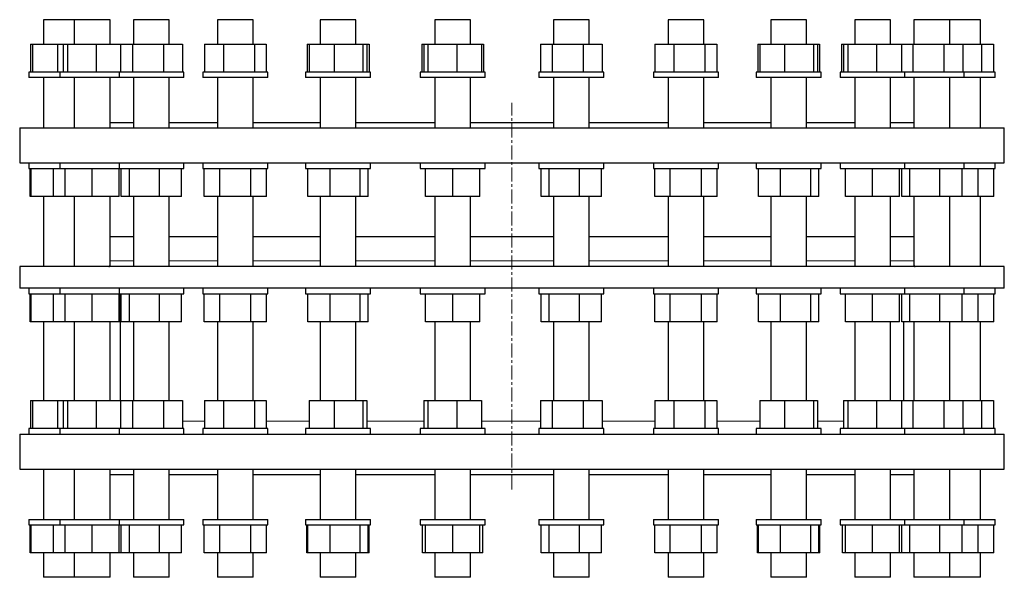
# Model space of a CAD drawing. Header units: millimetres. Extents: x 62 to 1792, y 151 to 1937.
# Tile 1 of 2: x 92 to 1002, y 151 to 666. Entities that reach past the tile are written whole.
import ezdxf

# ---------------------------------------------------------------- set-up
doc = ezdxf.new("R2010")
doc.units = ezdxf.units.MM
doc.linetypes.add('CENTERX2', pattern=[20.32, 12.7, -2.54, 2.54, -2.54])
doc.layers.add('FORMAT', color=7, linetype='Continuous')

msp = doc.modelspace()

# ---------------------------------------------------------------- linework, layer by layer
at = {"color": 7, "linetype": 'Continuous', "lineweight": 25}
for p, q in [((114.14, 665.94), (114.14, 643.44)), ((118.46, 665.94), (114.14, 665.94)), ((142.51, 665.94), (118.46, 665.94)), ((142.51, 665.94), (142.51, 643.44)), ((150.13, 665.94), (142.51, 665.94)), ((175.51, 665.94), (150.13, 665.94)), ((175.51, 643.44), (175.51, 665.94)), ((197.34, 665.94), (197.34, 643.44)), ((208.85, 665.94), (197.34, 665.94)), ((230.34, 665.94), (208.85, 665.94)), ((230.34, 643.44), (230.34, 665.94)), ((274.86, 665.94), (274.86, 643.44)), ((290.62, 665.94), (274.86, 665.94)), ((307.86, 665.94), (290.62, 665.94)), ((307.86, 643.44), (307.86, 665.94)), ((369.82, 665.94), (369.82, 643.44)), ((389.87, 665.94), (369.82, 665.94)), ((402.82, 665.94), (389.87, 665.94)), ((402.82, 643.44), (402.82, 665.94)), ((475.72, 665.94), (475.72, 643.44)), ((499.82, 665.94), (475.72, 665.94)), ((508.72, 665.94), (499.82, 665.94)), ((508.72, 643.44), (508.72, 665.94)), ((585.36, 665.94), (585.36, 643.44)), ((613, 665.94), (585.36, 665.94)), ((618.36, 665.94), (613, 665.94)), ((618.36, 643.44), (618.36, 665.94)), ((691.27, 665.94), (691.27, 643.44)), ((721.68, 665.94), (691.27, 665.94)), ((724.27, 665.94), (721.68, 665.94)), ((724.27, 643.44), (724.27, 665.94)), ((786.22, 665.94), (786.22, 643.44)), ((818.45, 665.94), (786.22, 665.94)), ((819.22, 665.94), (818.45, 665.94)), ((819.22, 643.44), (819.22, 665.94)), ((863.75, 665.94), (863.75, 643.44)), ((896.75, 665.94), (863.75, 665.94)), ((896.75, 643.44), (896.75, 665.94)), ((918.57, 665.94), (918.57, 643.44)), ((951.57, 665.94), (918.57, 665.94)), ((951.57, 643.44), (951.57, 665.94)), ((979.95, 665.94), (951.57, 665.94)), ((979.95, 643.44), (979.95, 665.94)), ((102.02, 643.44), (102.02, 617.44)), ((102.02, 643.44), (103.98, 643.44)), ((103.98, 643.44), (103.98, 617.44)), ((103.98, 643.44), (126.89, 643.44)), ((126.89, 643.44), (126.89, 617.44)), ((126.89, 643.44), (132.33, 643.44)), ((132.33, 643.44), (132.33, 617.44)), ((132.33, 643.44), (136.13, 643.44)), ((136.13, 643.44), (136.13, 617.44)), ((136.13, 643.44), (162.81, 643.44)), ((162.81, 643.44), (162.81, 617.44)), ((162.81, 643.44), (185.21, 643.44)), ((185.21, 643.44), (185.21, 617.44)), ((185.21, 643.44), (196.28, 643.44)), ((196.28, 643.44), (196.28, 617.44)), ((196.28, 643.44), (224.91, 643.44)), ((224.91, 643.44), (224.91, 617.44)), ((224.91, 643.44), (242.46, 643.44)), ((242.46, 643.44), (242.46, 617.44)), ((262.75, 643.44), (262.75, 617.44)), ((262.75, 643.44), (280.34, 643.44)), ((280.34, 643.44), (280.34, 617.44)), ((280.34, 643.44), (308.96, 643.44)), ((308.96, 643.44), (308.96, 617.44)), ((308.96, 643.44), (319.98, 643.44)), ((319.98, 643.44), (319.98, 617.44)), ((357.7, 643.44), (357.7, 617.44)), ((357.7, 643.44), (359.66, 643.44)), ((359.66, 643.44), (359.66, 617.44)), ((359.66, 643.44), (382.57, 643.44)), ((382.57, 643.44), (382.57, 617.44)), ((382.57, 643.44), (409.23, 643.44)), ((409.23, 643.44), (409.23, 617.44)), ((409.23, 643.44), (412.98, 643.44)), ((412.98, 643.44), (412.98, 617.44)), ((412.98, 643.44), (414.93, 643.44)), ((414.93, 643.44), (414.93, 617.44)), ((463.6, 643.44), (463.6, 617.44)), ((463.6, 643.44), (465.54, 643.44)), ((465.54, 643.44), (465.54, 617.44)), ((465.54, 643.44), (469.34, 643.44)), ((469.34, 643.44), (469.34, 617.44)), ((469.34, 643.44), (496.02, 643.44)), ((496.02, 643.44), (496.02, 617.44)), ((496.02, 643.44), (518.9, 643.44)), ((518.9, 643.44), (518.9, 617.44)), ((518.9, 643.44), (520.85, 643.44)), ((520.85, 643.44), (520.85, 617.44)), ((573.24, 643.44), (573.24, 617.44)), ((573.24, 643.44), (584.31, 643.44)), ((584.31, 643.44), (584.31, 617.44)), ((584.31, 643.44), (612.94, 643.44)), ((612.94, 643.44), (612.94, 617.44)), ((612.94, 643.44), (630.49, 643.44)), ((630.49, 643.44), (630.49, 617.44)), ((679.15, 643.44), (679.15, 617.44)), ((679.15, 643.44), (696.75, 643.44)), ((696.75, 643.44), (696.75, 617.44)), ((696.75, 643.44), (725.36, 643.44)), ((725.36, 643.44), (725.36, 617.44)), ((725.36, 643.44), (736.39, 643.44)), ((736.39, 643.44), (736.39, 617.44)), ((774.11, 643.44), (774.11, 617.44)), ((774.11, 643.44), (776.06, 643.44)), ((776.06, 643.44), (776.06, 617.44)), ((776.06, 643.44), (798.98, 643.44)), ((798.98, 643.44), (798.98, 617.44)), ((798.98, 643.44), (825.64, 643.44)), ((825.64, 643.44), (825.64, 617.44)), ((825.64, 643.44), (829.38, 643.44)), ((829.38, 643.44), (829.38, 617.44)), ((829.38, 643.44), (831.34, 643.44)), ((831.34, 643.44), (831.34, 617.44)), ((851.63, 643.44), (851.63, 617.44)), ((851.63, 643.44), (853.57, 643.44)), ((853.57, 643.44), (853.57, 617.44)), ((853.57, 643.44), (857.37, 643.44)), ((857.37, 643.44), (857.37, 617.44)), ((857.37, 643.44), (884.05, 643.44)), ((884.05, 643.44), (884.05, 617.44)), ((884.05, 643.44), (906.93, 643.44)), ((906.93, 643.44), (906.93, 617.44)), ((906.93, 643.44), (917.52, 643.44)), ((917.52, 643.44), (917.52, 617.44)), ((917.52, 643.44), (946.14, 643.44)), ((946.14, 643.44), (946.14, 617.44)), ((946.14, 643.44), (963.7, 643.44)), ((963.7, 643.44), (963.7, 617.44)), ((963.7, 643.44), (981.04, 643.44)), ((981.04, 643.44), (981.04, 617.44)), ((981.04, 643.44), (992.07, 643.44)), ((992.07, 643.44), (992.07, 617.44)), ((100.64, 617.44), (100.64, 612.44)), ((102.93, 617.44), (100.64, 617.44)), ((102.93, 612.44), (100.64, 612.44)), ((129.01, 617.44), (102.93, 617.44)), ((129.01, 612.44), (102.93, 612.44)), ((114.14, 612.44), (114.14, 565.94)), ((129.01, 617.44), (129.01, 612.44)), ((135.23, 617.44), (129.01, 617.44)), ((135.23, 612.44), (129.01, 612.44)), ((183.84, 617.44), (135.23, 617.44)), ((183.84, 612.44), (135.23, 612.44)), ((142.51, 612.44), (142.51, 565.94)), ((175.51, 565.94), (175.51, 612.44)), ((183.84, 617.44), (183.84, 612.44)), ((195.59, 617.44), (183.84, 617.44)), ((195.59, 612.44), (183.84, 612.44)), ((243.84, 617.44), (195.59, 617.44)), ((243.84, 612.44), (195.59, 612.44)), ((197.34, 612.44), (197.34, 565.94)), ((230.34, 565.94), (230.34, 612.44)), ((243.84, 612.44), (243.84, 617.44)), ((261.36, 617.44), (261.36, 612.44)), ((279.91, 617.44), (261.36, 617.44)), ((279.91, 612.44), (261.36, 612.44)), ((274.86, 612.44), (274.86, 565.94)), ((321.36, 617.44), (279.91, 617.44)), ((321.36, 612.44), (279.91, 612.44)), ((307.86, 565.94), (307.86, 612.44)), ((321.36, 612.44), (321.36, 617.44)), ((356.32, 617.44), (356.32, 612.44)), ((382.43, 617.44), (356.32, 617.44)), ((382.43, 612.44), (356.32, 612.44)), ((369.82, 612.44), (369.82, 565.94)), ((416.32, 617.44), (382.43, 617.44)), ((416.32, 612.44), (382.43, 612.44)), ((402.82, 565.94), (402.82, 612.44)), ((416.32, 612.44), (416.32, 617.44)), ((462.22, 617.44), (462.22, 612.44)), ((496.17, 617.44), (462.22, 617.44)), ((496.17, 612.44), (462.22, 612.44)), ((475.72, 612.44), (475.72, 565.94)), ((522.22, 617.44), (496.17, 617.44)), ((522.22, 612.44), (496.17, 612.44)), ((508.72, 565.94), (508.72, 612.44)), ((522.22, 612.44), (522.22, 617.44)), ((571.86, 617.44), (571.86, 612.44)), ((613.37, 617.44), (571.86, 617.44)), ((613.37, 612.44), (571.86, 612.44)), ((585.36, 612.44), (585.36, 565.94)), ((631.86, 617.44), (613.37, 617.44)), ((631.86, 612.44), (613.37, 612.44)), ((618.36, 565.94), (618.36, 612.44)), ((631.86, 612.44), (631.86, 617.44)), ((677.77, 617.44), (677.77, 612.44)), ((726.06, 617.44), (677.77, 617.44)), ((726.06, 612.44), (677.77, 612.44)), ((691.27, 612.44), (691.27, 565.94)), ((724.27, 565.94), (724.27, 612.44)), ((737.77, 617.44), (726.06, 617.44)), ((737.77, 612.44), (726.06, 612.44)), ((737.77, 612.44), (737.77, 617.44)), ((772.72, 617.44), (772.72, 612.44)), ((826.54, 617.44), (772.72, 617.44)), ((826.54, 612.44), (772.72, 612.44)), ((786.22, 612.44), (786.22, 565.94)), ((819.22, 565.94), (819.22, 612.44)), ((832.72, 617.44), (826.54, 617.44)), ((832.72, 612.44), (826.54, 612.44)), ((832.72, 612.44), (832.72, 617.44)), ((850.25, 617.44), (850.25, 612.44)), ((907.98, 617.44), (850.25, 617.44)), ((907.98, 612.44), (850.25, 612.44)), ((863.75, 612.44), (863.75, 565.94)), ((896.75, 565.94), (896.75, 612.44)), ((910.25, 617.44), (907.98, 617.44)), ((910.25, 612.44), (907.98, 612.44)), ((910.25, 612.44), (910.25, 617.44)), ((964.82, 617.44), (910.25, 617.44)), ((964.82, 612.44), (910.25, 612.44)), ((918.57, 612.44), (918.57, 565.94)), ((951.57, 565.94), (951.57, 612.44)), ((965.07, 617.44), (964.82, 617.44)), ((965.07, 612.44), (964.82, 612.44)), ((965.07, 612.44), (965.07, 617.44)), ((993.45, 617.44), (965.07, 617.44)), ((993.45, 612.44), (965.07, 612.44)), ((979.95, 565.94), (979.95, 612.44)), ((993.45, 612.44), (993.45, 617.44)), ((92.04, 565.94), (92.04, 533.64)), ((92.04, 565.94), (1002.04, 565.94)), ((175.51, 570.94), (197.34, 570.94)), ((230.34, 570.94), (274.86, 570.94)), ((307.86, 570.94), (369.82, 570.94)), ((402.82, 570.94), (475.72, 570.94)), ((508.72, 570.94), (585.36, 570.94)), ((618.36, 570.94), (691.27, 570.94)), ((724.27, 570.94), (786.22, 570.94)), ((819.22, 570.94), (863.75, 570.94)), ((896.75, 570.94), (918.57, 570.94)), ((1002.04, 533.64), (1002.04, 565.94)), ((92.04, 533.64), (1002.04, 533.64)), ((100.64, 533.64), (100.64, 528.64)), ((100.64, 528.64), (129.01, 528.64)), ((101.77, 502.64), (101.77, 528.64)), ((102.75, 502.64), (102.75, 528.64)), ((123.17, 502.64), (123.17, 528.64)), ((129.01, 533.64), (129.01, 528.64)), ((129.01, 528.64), (183.84, 528.64)), ((134.01, 502.64), (134.01, 528.64)), ((159.01, 502.64), (159.01, 528.64)), ((183.84, 533.64), (183.84, 528.64)), ((183.84, 528.64), (242.81, 528.64)), ((184.01, 502.64), (184.01, 528.64)), ((185.95, 502.64), (185.95, 528.64)), ((193.42, 502.64), (193.42, 528.64)), ((221.31, 502.64), (221.31, 528.64)), ((241.72, 502.64), (241.72, 528.64)), ((242.81, 528.64), (243.84, 528.64)), ((243.84, 528.64), (243.84, 533.64)), ((261.36, 533.64), (261.36, 528.64)), ((261.36, 528.64), (321.36, 528.64)), ((262.5, 502.64), (262.5, 528.64)), ((276.93, 502.64), (276.93, 528.64)), ((305.8, 502.64), (305.8, 528.64)), ((320.23, 502.64), (320.23, 528.64)), ((321.36, 528.64), (321.36, 533.64)), ((356.32, 533.64), (356.32, 528.64)), ((356.32, 528.64), (416.32, 528.64)), ((358.43, 502.64), (358.43, 528.64)), ((378.85, 502.64), (378.85, 528.64)), ((406.73, 502.64), (406.73, 528.64)), ((414.2, 502.64), (414.2, 528.64)), ((416.32, 528.64), (416.32, 533.64)), ((462.22, 533.64), (462.22, 528.64)), ((462.22, 528.64), (522.22, 528.64)), ((467.22, 502.64), (467.22, 528.64)), ((492.22, 502.64), (492.22, 528.64)), ((517.22, 502.64), (517.22, 528.64)), ((522.22, 528.64), (522.22, 533.64)), ((571.86, 533.64), (571.86, 528.64)), ((571.86, 528.64), (631.86, 528.64)), ((573.98, 502.64), (573.98, 528.64)), ((581.45, 502.64), (581.45, 528.64)), ((609.34, 502.64), (609.34, 528.64)), ((629.75, 502.64), (629.75, 528.64)), ((631.86, 528.64), (631.86, 533.64)), ((677.77, 533.64), (677.77, 528.64)), ((677.77, 528.64), (737.77, 528.64)), ((678.9, 502.64), (678.9, 528.64)), ((693.34, 502.64), (693.34, 528.64)), ((722.2, 502.64), (722.2, 528.64)), ((736.64, 502.64), (736.64, 528.64)), ((737.77, 528.64), (737.77, 533.64)), ((772.72, 533.64), (772.72, 528.64)), ((772.72, 528.64), (832.72, 528.64)), ((774.84, 502.64), (774.84, 528.64)), ((795.25, 502.64), (795.25, 528.64)), ((823.14, 502.64), (823.14, 528.64)), ((830.61, 502.64), (830.61, 528.64)), ((832.72, 528.64), (832.72, 533.64)), ((850.25, 533.64), (850.25, 528.64)), ((850.25, 528.64), (910.25, 528.64)), ((855.25, 502.64), (855.25, 528.64)), ((880.25, 502.64), (880.25, 528.64)), ((905.25, 502.64), (905.25, 528.64)), ((907.19, 502.64), (907.19, 528.64)), ((910.25, 528.64), (910.25, 533.64)), ((910.25, 528.64), (965.07, 528.64)), ((914.66, 502.64), (914.66, 528.64)), ((942.54, 502.64), (942.54, 528.64)), ((962.96, 502.64), (962.96, 528.64)), ((965.07, 528.64), (965.07, 533.64)), ((965.07, 528.64), (993.45, 528.64)), ((977.88, 502.64), (977.88, 528.64)), ((992.32, 502.64), (992.32, 528.64)), ((993.45, 528.64), (993.45, 533.64)), ((102.75, 502.64), (101.77, 502.64)), ((123.17, 502.64), (102.75, 502.64)), ((114.14, 502.64), (114.14, 437.87)), ((134.01, 502.64), (123.17, 502.64)), ((159.01, 502.64), (134.01, 502.64)), ((142.51, 502.64), (142.51, 437.87)), ((184.01, 502.64), (159.01, 502.64)), ((175.51, 439), (175.51, 502.64)), ((193.42, 502.64), (185.95, 502.64)), ((221.31, 502.64), (193.42, 502.64)), ((197.34, 502.64), (197.34, 437.87)), ((241.72, 502.64), (221.31, 502.64)), ((230.34, 438.01), (230.34, 502.64)), ((276.93, 502.64), (262.5, 502.64)), ((274.86, 502.64), (274.86, 437.87)), ((305.8, 502.64), (276.93, 502.64)), ((320.23, 502.64), (305.8, 502.64)), ((307.86, 437.87), (307.86, 502.64)), ((378.85, 502.64), (358.43, 502.64)), ((369.82, 502.64), (369.82, 437.87)), ((406.73, 502.64), (378.85, 502.64)), ((402.82, 437.87), (402.82, 502.64)), ((414.2, 502.64), (406.73, 502.64)), ((492.22, 502.64), (467.22, 502.64)), ((475.72, 502.64), (475.72, 437.87)), ((517.22, 502.64), (492.22, 502.64)), ((508.72, 437.87), (508.72, 502.64)), ((581.45, 502.64), (573.98, 502.64)), ((609.34, 502.64), (581.45, 502.64)), ((585.36, 502.64), (585.36, 437.87)), ((629.75, 502.64), (609.34, 502.64)), ((618.36, 437.87), (618.36, 502.64)), ((693.34, 502.64), (678.9, 502.64)), ((691.27, 502.64), (691.27, 437.87)), ((722.2, 502.64), (693.34, 502.64)), ((736.64, 502.64), (722.2, 502.64)), ((724.27, 437.87), (724.27, 502.64)), ((795.25, 502.64), (774.84, 502.64)), ((786.22, 502.64), (786.22, 437.87)), ((823.14, 502.64), (795.25, 502.64)), ((819.22, 437.87), (819.22, 502.64)), ((830.61, 502.64), (823.14, 502.64)), ((880.25, 502.64), (855.25, 502.64)), ((863.75, 502.64), (863.75, 438.01)), ((905.25, 502.64), (880.25, 502.64)), ((896.75, 437.87), (896.75, 502.64)), ((914.66, 502.64), (907.19, 502.64)), ((942.54, 502.64), (914.66, 502.64)), ((918.57, 502.64), (918.57, 439)), ((962.96, 502.64), (942.54, 502.64)), ((951.57, 437.87), (951.57, 502.64)), ((977.88, 502.64), (962.96, 502.64)), ((992.32, 502.64), (977.88, 502.64)), ((979.95, 437.87), (979.95, 502.64)), ((197.34, 465.37), (175.51, 465.37)), ((274.86, 465.37), (230.34, 465.37)), ((369.82, 465.37), (307.86, 465.37)), ((475.72, 465.37), (402.82, 465.37)), ((547.04, 465.37), (508.72, 465.37)), ((585.36, 465.37), (547.04, 465.37)), ((691.27, 465.37), (618.36, 465.37)), ((786.22, 465.37), (724.27, 465.37)), ((863.75, 465.37), (819.22, 465.37)), ((918.57, 465.37), (896.75, 465.37)), ((92.04, 437.87), (92.04, 417.87)), ((547.04, 437.87), (92.04, 437.87)), ((1002.04, 437.87), (547.04, 437.87)), ((1002.04, 417.87), (1002.04, 437.87)), ((547.04, 417.87), (92.04, 417.87)), ((100.64, 417.87), (100.64, 412.87)), ((100.64, 412.87), (129.01, 412.87)), ((101.77, 386.87), (101.77, 412.87)), ((102.75, 386.87), (102.75, 412.87)), ((123.17, 386.87), (123.17, 412.87)), ((129.01, 417.87), (129.01, 412.87)), ((129.01, 412.87), (183.84, 412.87)), ((134.01, 386.87), (134.01, 412.87)), ((159.01, 386.87), (159.01, 412.87)), ((183.84, 417.87), (183.84, 412.87)), ((183.84, 412.87), (242.81, 412.87)), ((184.01, 386.87), (184.01, 412.87)), ((185.04, 412.87), (185.04, 314.24)), ((185.95, 386.87), (185.95, 412.87)), ((193.42, 386.87), (193.42, 412.87)), ((221.31, 386.87), (221.31, 412.87)), ((241.72, 386.87), (241.72, 412.87)), ((242.81, 412.87), (243.84, 412.87)), ((243.84, 412.87), (243.84, 417.87)), ((261.36, 417.87), (261.36, 412.87)), ((261.36, 412.87), (321.36, 412.87)), ((262.5, 386.87), (262.5, 412.87)), ((276.93, 386.87), (276.93, 412.87)), ((305.8, 386.87), (305.8, 412.87)), ((320.23, 386.87), (320.23, 412.87)), ((321.36, 412.87), (321.36, 417.87)), ((356.32, 417.87), (356.32, 412.87)), ((356.32, 412.87), (416.32, 412.87)), ((358.43, 386.87), (358.43, 412.87)), ((378.85, 386.87), (378.85, 412.87)), ((406.73, 386.87), (406.73, 412.87)), ((414.2, 386.87), (414.2, 412.87)), ((416.32, 412.87), (416.32, 417.87)), ((462.22, 417.87), (462.22, 412.87)), ((462.22, 412.87), (522.22, 412.87)), ((467.22, 386.87), (467.22, 412.87)), ((492.22, 386.87), (492.22, 412.87)), ((517.22, 386.87), (517.22, 412.87)), ((522.22, 412.87), (522.22, 417.87)), ((1002.04, 417.87), (547.04, 417.87)), ((571.86, 417.87), (571.86, 412.87)), ((571.86, 412.87), (631.86, 412.87)), ((573.98, 386.87), (573.98, 412.87)), ((581.45, 386.87), (581.45, 412.87)), ((609.34, 386.87), (609.34, 412.87)), ((629.75, 386.87), (629.75, 412.87)), ((631.86, 412.87), (631.86, 417.87)), ((677.77, 417.87), (677.77, 412.87)), ((677.77, 412.87), (737.77, 412.87)), ((678.9, 386.87), (678.9, 412.87)), ((693.34, 386.87), (693.34, 412.87)), ((722.2, 386.87), (722.2, 412.87)), ((736.64, 386.87), (736.64, 412.87)), ((737.77, 412.87), (737.77, 417.87)), ((772.72, 417.87), (772.72, 412.87)), ((772.72, 412.87), (832.72, 412.87)), ((774.84, 386.87), (774.84, 412.87)), ((795.25, 386.87), (795.25, 412.87)), ((823.14, 386.87), (823.14, 412.87)), ((830.61, 386.87), (830.61, 412.87)), ((832.72, 412.87), (832.72, 417.87)), ((850.25, 417.87), (850.25, 412.87)), ((850.25, 412.87), (910.25, 412.87)), ((855.25, 386.87), (855.25, 412.87)), ((880.25, 386.87), (880.25, 412.87)), ((905.25, 386.87), (905.25, 412.87)), ((907.19, 386.87), (907.19, 412.87)), ((910.25, 412.87), (910.25, 417.87)), ((910.25, 412.87), (965.07, 412.87)), ((914.66, 386.87), (914.66, 412.87)), ((942.54, 386.87), (942.54, 412.87)), ((962.96, 386.87), (962.96, 412.87)), ((965.07, 412.87), (965.07, 417.87)), ((965.07, 412.87), (993.45, 412.87)), ((977.88, 386.87), (977.88, 412.87)), ((992.32, 386.87), (992.32, 412.87)), ((993.45, 412.87), (993.45, 417.87)), ((102.75, 386.87), (101.77, 386.87)), ((123.17, 386.87), (102.75, 386.87)), ((114.14, 386.87), (114.14, 314.24)), ((134.01, 386.87), (123.17, 386.87)), ((159.01, 386.87), (134.01, 386.87)), ((142.51, 386.87), (142.51, 314.24)), ((184.01, 386.87), (159.01, 386.87)), ((175.51, 314.24), (175.51, 386.87)), ((185.04, 386.87), (184.01, 386.87)), ((193.42, 386.87), (185.95, 386.87)), ((221.31, 386.87), (193.42, 386.87)), ((197.34, 386.87), (197.34, 314.24)), ((241.72, 386.87), (221.31, 386.87)), ((230.34, 314.24), (230.34, 386.87)), ((276.93, 386.87), (262.5, 386.87)), ((274.86, 386.87), (274.86, 314.24)), ((305.8, 386.87), (276.93, 386.87)), ((320.23, 386.87), (305.8, 386.87)), ((307.86, 314.24), (307.86, 386.87)), ((378.85, 386.87), (358.43, 386.87)), ((369.82, 386.87), (369.82, 314.24)), ((406.73, 386.87), (378.85, 386.87)), ((402.82, 314.24), (402.82, 386.87)), ((414.2, 386.87), (406.73, 386.87)), ((492.22, 386.87), (467.22, 386.87)), ((475.72, 386.87), (475.72, 314.24)), ((517.22, 386.87), (492.22, 386.87)), ((508.72, 314.24), (508.72, 386.87)), ((581.45, 386.87), (573.98, 386.87)), ((609.34, 386.87), (581.45, 386.87)), ((585.36, 386.87), (585.36, 314.24)), ((629.75, 386.87), (609.34, 386.87)), ((618.36, 314.24), (618.36, 386.87)), ((693.34, 386.87), (678.9, 386.87)), ((691.27, 386.87), (691.27, 314.24)), ((722.2, 386.87), (693.34, 386.87)), ((736.64, 386.87), (722.2, 386.87)), ((724.27, 314.24), (724.27, 386.87)), ((795.25, 386.87), (774.84, 386.87)), ((786.22, 386.87), (786.22, 314.24)), ((823.14, 386.87), (795.25, 386.87)), ((819.22, 314.24), (819.22, 386.87)), ((830.61, 386.87), (823.14, 386.87)), ((880.25, 386.87), (855.25, 386.87)), ((863.75, 386.87), (863.75, 314.24)), ((905.25, 386.87), (880.25, 386.87)), ((896.75, 314.24), (896.75, 386.87)), ((914.66, 386.87), (907.19, 386.87)), ((909.04, 314.24), (909.04, 386.87)), ((942.54, 386.87), (914.66, 386.87)), ((918.57, 386.87), (918.57, 314.24)), ((962.96, 386.87), (942.54, 386.87)), ((951.57, 314.24), (951.57, 386.87)), ((977.88, 386.87), (962.96, 386.87)), ((992.32, 386.87), (977.88, 386.87)), ((979.95, 314.24), (979.95, 386.87)), ((102.02, 314.24), (102.02, 288.24)), ((102.02, 314.24), (103.98, 314.24)), ((103.98, 314.24), (103.98, 288.24)), ((103.98, 314.24), (126.89, 314.24)), ((126.89, 314.24), (126.89, 288.24)), ((126.89, 314.24), (132.33, 314.24)), ((132.33, 314.24), (132.33, 288.24)), ((132.33, 314.24), (136.13, 314.24)), ((136.13, 314.24), (136.13, 288.24)), ((136.13, 314.24), (162.81, 314.24)), ((162.81, 314.24), (162.81, 288.24)), ((162.81, 314.24), (185.21, 314.24)), ((185.21, 314.24), (185.21, 288.24)), ((185.21, 314.24), (196.28, 314.24)), ((196.28, 314.24), (196.28, 288.24)), ((196.28, 314.24), (224.91, 314.24)), ((224.91, 314.24), (224.91, 288.24)), ((224.91, 314.24), (242.46, 314.24)), ((242.46, 314.24), (242.46, 288.24)), ((262.75, 314.24), (262.75, 288.24)), ((262.75, 314.24), (280.34, 314.24)), ((280.34, 314.24), (280.34, 288.24)), ((280.34, 314.24), (308.96, 314.24)), ((308.96, 314.24), (308.96, 288.24)), ((308.96, 314.24), (319.98, 314.24)), ((319.98, 314.24), (319.98, 288.24)), ((359.66, 314.24), (359.66, 288.24)), ((359.66, 314.24), (382.57, 314.24)), ((382.57, 314.24), (382.57, 288.24)), ((382.57, 314.24), (409.23, 314.24)), ((409.23, 314.24), (409.23, 288.24)), ((409.23, 314.24), (412.98, 314.24)), ((412.98, 314.24), (412.98, 288.24)), ((465.54, 314.24), (465.54, 288.24)), ((465.54, 314.24), (469.34, 314.24)), ((469.34, 314.24), (469.34, 288.24)), ((469.34, 314.24), (496.02, 314.24)), ((496.02, 314.24), (496.02, 288.24)), ((496.02, 314.24), (518.9, 314.24)), ((518.9, 314.24), (518.9, 288.24)), ((573.24, 314.24), (573.24, 288.24)), ((573.24, 314.24), (584.31, 314.24)), ((584.31, 314.24), (584.31, 288.24)), ((584.31, 314.24), (612.94, 314.24)), ((612.94, 314.24), (612.94, 288.24)), ((612.94, 314.24), (630.49, 314.24)), ((630.49, 314.24), (630.49, 288.24)), ((679.15, 314.24), (679.15, 288.24)), ((679.15, 314.24), (696.75, 314.24)), ((696.75, 314.24), (696.75, 288.24)), ((696.75, 314.24), (725.36, 314.24)), ((725.36, 314.24), (725.36, 288.24)), ((725.36, 314.24), (736.39, 314.24)), ((736.39, 314.24), (736.39, 288.24)), ((776.06, 314.24), (776.06, 288.24)), ((776.06, 314.24), (798.98, 314.24)), ((798.98, 314.24), (798.98, 288.24)), ((798.98, 314.24), (825.64, 314.24)), ((825.64, 314.24), (825.64, 288.24)), ((825.64, 314.24), (829.38, 314.24)), ((829.38, 314.24), (829.38, 288.24)), ((853.57, 314.24), (853.57, 288.24)), ((853.57, 314.24), (857.37, 314.24)), ((857.37, 314.24), (857.37, 288.24)), ((857.37, 314.24), (884.05, 314.24)), ((884.05, 314.24), (884.05, 288.24)), ((884.05, 314.24), (906.93, 314.24)), ((906.93, 314.24), (906.93, 288.24)), ((906.93, 314.24), (917.52, 314.24)), ((917.52, 314.24), (917.52, 288.24)), ((917.52, 314.24), (946.14, 314.24)), ((946.14, 314.24), (946.14, 288.24)), ((946.14, 314.24), (963.7, 314.24)), ((963.7, 314.24), (963.7, 288.24)), ((963.7, 314.24), (981.04, 314.24)), ((981.04, 314.24), (981.04, 288.24)), ((981.04, 314.24), (992.07, 314.24)), ((992.07, 314.24), (992.07, 288.24)), ((92.04, 283.24), (92.04, 250.94)), ((92.04, 283.24), (1002.04, 283.24)), ((100.64, 288.24), (100.64, 283.24)), ((102.93, 288.24), (100.64, 288.24)), ((129.01, 288.24), (102.93, 288.24)), ((129.01, 288.24), (129.01, 283.24)), ((135.23, 288.24), (129.01, 288.24)), ((183.84, 288.24), (135.23, 288.24)), ((183.84, 288.24), (183.84, 283.24)), ((195.59, 288.24), (183.84, 288.24)), ((243.84, 288.24), (195.59, 288.24)), ((243.84, 283.24), (243.84, 288.24)), ((261.36, 288.24), (261.36, 283.24)), ((279.91, 288.24), (261.36, 288.24)), ((321.36, 288.24), (279.91, 288.24)), ((321.36, 283.24), (321.36, 288.24)), ((356.32, 288.24), (356.32, 283.24)), ((382.43, 288.24), (356.32, 288.24)), ((416.32, 288.24), (382.43, 288.24)), ((416.32, 283.24), (416.32, 288.24)), ((462.22, 288.24), (462.22, 283.24)), ((496.17, 288.24), (462.22, 288.24)), ((522.22, 288.24), (496.17, 288.24)), ((522.22, 283.24), (522.22, 288.24)), ((571.86, 288.24), (571.86, 283.24)), ((613.37, 288.24), (571.86, 288.24)), ((631.86, 288.24), (613.37, 288.24)), ((631.86, 283.24), (631.86, 288.24)), ((677.77, 288.24), (677.77, 283.24)), ((726.06, 288.24), (677.77, 288.24)), ((737.77, 288.24), (726.06, 288.24)), ((737.77, 283.24), (737.77, 288.24)), ((772.72, 288.24), (772.72, 283.24)), ((826.54, 288.24), (772.72, 288.24)), ((832.72, 288.24), (826.54, 288.24)), ((832.72, 283.24), (832.72, 288.24)), ((850.25, 288.24), (850.25, 283.24)), ((907.98, 288.24), (850.25, 288.24)), ((910.25, 288.24), (907.98, 288.24)), ((910.25, 283.24), (910.25, 288.24)), ((964.82, 288.24), (910.25, 288.24)), ((965.07, 288.24), (964.82, 288.24)), ((965.07, 283.24), (965.07, 288.24)), ((993.45, 288.24), (965.07, 288.24)), ((993.45, 283.24), (993.45, 288.24)), ((1002.04, 250.94), (1002.04, 283.24)), ((92.04, 250.94), (1002.04, 250.94)), ((114.14, 250.94), (114.14, 204.44)), ((142.51, 250.94), (142.51, 204.44)), ((175.51, 204.44), (175.51, 250.94)), ((175.51, 245.94), (197.34, 245.94)), ((197.34, 250.94), (197.34, 204.44)), ((230.34, 204.44), (230.34, 250.94)), ((230.34, 245.94), (274.86, 245.94)), ((274.86, 250.94), (274.86, 204.44)), ((307.86, 204.44), (307.86, 250.94)), ((307.86, 245.94), (369.82, 245.94)), ((369.82, 250.94), (369.82, 204.44)), ((402.82, 204.44), (402.82, 250.94)), ((402.82, 245.94), (475.72, 245.94)), ((475.72, 250.94), (475.72, 204.44)), ((508.72, 204.44), (508.72, 250.94)), ((508.72, 245.94), (585.36, 245.94)), ((585.36, 250.94), (585.36, 204.44)), ((618.36, 204.44), (618.36, 250.94)), ((618.36, 245.94), (691.27, 245.94)), ((691.27, 250.94), (691.27, 204.44)), ((724.27, 204.44), (724.27, 250.94)), ((724.27, 245.94), (786.22, 245.94)), ((786.22, 250.94), (786.22, 204.44)), ((819.22, 204.44), (819.22, 250.94)), ((819.22, 245.94), (863.75, 245.94)), ((863.75, 250.94), (863.75, 204.44)), ((896.75, 204.44), (896.75, 250.94)), ((896.75, 245.94), (918.57, 245.94)), ((918.57, 250.94), (918.57, 204.44)), ((951.57, 204.44), (951.57, 250.94)), ((979.95, 204.44), (979.95, 250.94)), ((100.64, 204.44), (100.64, 199.44)), ((100.64, 204.44), (129.01, 204.44)), ((129.01, 204.44), (129.01, 199.44)), ((129.01, 204.44), (183.84, 204.44)), ((183.84, 204.44), (183.84, 199.44)), ((183.84, 204.44), (242.81, 204.44)), ((242.81, 204.44), (243.84, 204.44)), ((243.84, 199.44), (243.84, 204.44)), ((261.36, 204.44), (261.36, 199.44)), ((261.36, 204.44), (321.36, 204.44)), ((321.36, 199.44), (321.36, 204.44)), ((356.32, 204.44), (356.32, 199.44)), ((356.32, 204.44), (416.32, 204.44)), ((416.32, 199.44), (416.32, 204.44)), ((462.22, 204.44), (462.22, 199.44)), ((462.22, 204.44), (522.22, 204.44)), ((522.22, 199.44), (522.22, 204.44)), ((571.86, 204.44), (571.86, 199.44)), ((571.86, 204.44), (631.86, 204.44)), ((631.86, 199.44), (631.86, 204.44)), ((677.77, 204.44), (677.77, 199.44)), ((677.77, 204.44), (737.77, 204.44)), ((737.77, 199.44), (737.77, 204.44)), ((772.72, 204.44), (772.72, 199.44)), ((772.72, 204.44), (832.72, 204.44)), ((832.72, 199.44), (832.72, 204.44)), ((850.25, 204.44), (850.25, 199.44)), ((850.25, 204.44), (910.25, 204.44)), ((910.25, 199.44), (910.25, 204.44)), ((910.25, 204.44), (965.07, 204.44)), ((965.07, 199.44), (965.07, 204.44)), ((965.07, 204.44), (993.45, 204.44)), ((993.45, 199.44), (993.45, 204.44)), ((100.64, 199.44), (129.01, 199.44)), ((101.77, 173.44), (101.77, 199.44)), ((102.75, 173.44), (102.75, 199.44)), ((123.17, 173.44), (123.17, 199.44)), ((129.01, 199.44), (183.84, 199.44)), ((134.01, 173.44), (134.01, 199.44)), ((159.01, 173.44), (159.01, 199.44)), ((183.84, 199.44), (242.81, 199.44)), ((184.01, 173.44), (184.01, 199.44)), ((185.95, 173.44), (185.95, 199.44)), ((193.42, 173.44), (193.42, 199.44)), ((221.31, 173.44), (221.31, 199.44)), ((241.72, 173.44), (241.72, 199.44)), ((242.81, 199.44), (243.84, 199.44)), ((261.36, 199.44), (321.36, 199.44)), ((262.5, 173.44), (262.5, 199.44)), ((276.93, 173.44), (276.93, 199.44)), ((305.8, 173.44), (305.8, 199.44)), ((320.23, 173.44), (320.23, 199.44)), ((356.32, 199.44), (416.32, 199.44)), ((357.45, 173.44), (357.45, 199.44)), ((358.43, 173.44), (358.43, 199.44)), ((378.85, 173.44), (378.85, 199.44)), ((406.73, 173.44), (406.73, 199.44)), ((414.2, 173.44), (414.2, 199.44)), ((415.18, 173.44), (415.18, 199.44)), ((462.22, 199.44), (522.22, 199.44)), ((464.34, 173.44), (464.34, 199.44)), ((467.22, 173.44), (467.22, 199.44)), ((492.22, 173.44), (492.22, 199.44)), ((517.22, 173.44), (517.22, 199.44)), ((520.11, 173.44), (520.11, 199.44)), ((571.86, 199.44), (631.86, 199.44)), ((573.98, 173.44), (573.98, 199.44)), ((581.45, 173.44), (581.45, 199.44)), ((609.34, 173.44), (609.34, 199.44)), ((629.75, 173.44), (629.75, 199.44)), ((677.77, 199.44), (737.77, 199.44)), ((678.9, 173.44), (678.9, 199.44)), ((693.34, 173.44), (693.34, 199.44)), ((722.2, 173.44), (722.2, 199.44)), ((736.64, 173.44), (736.64, 199.44)), ((772.72, 199.44), (832.72, 199.44)), ((773.86, 173.44), (773.86, 199.44)), ((774.84, 173.44), (774.84, 199.44)), ((795.25, 173.44), (795.25, 199.44)), ((823.14, 173.44), (823.14, 199.44)), ((830.61, 173.44), (830.61, 199.44)), ((831.59, 173.44), (831.59, 199.44)), ((850.25, 199.44), (910.25, 199.44)), ((852.37, 173.44), (852.37, 199.44)), ((855.25, 173.44), (855.25, 199.44)), ((880.25, 173.44), (880.25, 199.44)), ((905.25, 173.44), (905.25, 199.44)), ((907.19, 173.44), (907.19, 199.44)), ((910.25, 199.44), (965.07, 199.44)), ((914.66, 173.44), (914.66, 199.44)), ((942.54, 173.44), (942.54, 199.44)), ((962.96, 173.44), (962.96, 199.44)), ((965.07, 199.44), (993.45, 199.44)), ((977.88, 173.44), (977.88, 199.44)), ((992.32, 173.44), (992.32, 199.44)), ((102.75, 173.44), (101.77, 173.44)), ((123.17, 173.44), (102.75, 173.44)), ((114.14, 173.44), (114.14, 150.94)), ((134.01, 173.44), (123.17, 173.44)), ((159.01, 173.44), (134.01, 173.44)), ((142.51, 173.44), (142.51, 150.94)), ((184.01, 173.44), (159.01, 173.44)), ((175.51, 150.94), (175.51, 173.44)), ((185.95, 173.44), (184.01, 173.44)), ((193.42, 173.44), (185.95, 173.44)), ((221.31, 173.44), (193.42, 173.44)), ((197.34, 173.44), (197.34, 150.94)), ((241.72, 173.44), (221.31, 173.44)), ((230.34, 150.94), (230.34, 173.44)), ((276.93, 173.44), (262.5, 173.44)), ((274.86, 173.44), (274.86, 150.94)), ((305.8, 173.44), (276.93, 173.44)), ((320.23, 173.44), (305.8, 173.44)), ((307.86, 150.94), (307.86, 173.44)), ((358.43, 173.44), (357.45, 173.44)), ((378.85, 173.44), (358.43, 173.44)), ((369.82, 173.44), (369.82, 150.94)), ((406.73, 173.44), (378.85, 173.44)), ((402.82, 150.94), (402.82, 173.44)), ((414.2, 173.44), (406.73, 173.44)), ((415.18, 173.44), (414.2, 173.44)), ((467.22, 173.44), (464.34, 173.44)), ((492.22, 173.44), (467.22, 173.44)), ((475.72, 173.44), (475.72, 150.94)), ((517.22, 173.44), (492.22, 173.44)), ((508.72, 150.94), (508.72, 173.44)), ((520.11, 173.44), (517.22, 173.44)), ((581.45, 173.44), (573.98, 173.44)), ((609.34, 173.44), (581.45, 173.44)), ((585.36, 173.44), (585.36, 150.94)), ((629.75, 173.44), (609.34, 173.44)), ((618.36, 150.94), (618.36, 173.44)), ((693.34, 173.44), (678.9, 173.44)), ((691.27, 173.44), (691.27, 150.94)), ((722.2, 173.44), (693.34, 173.44)), ((736.64, 173.44), (722.2, 173.44)), ((724.27, 150.94), (724.27, 173.44)), ((774.84, 173.44), (773.86, 173.44)), ((795.25, 173.44), (774.84, 173.44)), ((786.22, 173.44), (786.22, 150.94)), ((823.14, 173.44), (795.25, 173.44)), ((819.22, 150.94), (819.22, 173.44)), ((830.61, 173.44), (823.14, 173.44)), ((831.59, 173.44), (830.61, 173.44)), ((855.25, 173.44), (852.37, 173.44)), ((880.25, 173.44), (855.25, 173.44)), ((863.75, 173.44), (863.75, 150.94)), ((905.25, 173.44), (880.25, 173.44)), ((896.75, 150.94), (896.75, 173.44)), ((907.19, 173.44), (905.25, 173.44)), ((914.66, 173.44), (907.19, 173.44)), ((942.54, 173.44), (914.66, 173.44)), ((918.57, 173.44), (918.57, 150.94)), ((962.96, 173.44), (942.54, 173.44)), ((951.57, 150.94), (951.57, 173.44)), ((977.88, 173.44), (962.96, 173.44)), ((992.32, 173.44), (977.88, 173.44)), ((979.95, 150.94), (979.95, 173.44)), ((118.46, 150.94), (114.14, 150.94)), ((142.51, 150.94), (118.46, 150.94)), ((150.13, 150.94), (142.51, 150.94)), ((175.51, 150.94), (150.13, 150.94)), ((208.85, 150.94), (197.34, 150.94)), ((230.34, 150.94), (208.85, 150.94)), ((290.62, 150.94), (274.86, 150.94)), ((307.86, 150.94), (290.62, 150.94)), ((389.87, 150.94), (369.82, 150.94)), ((402.82, 150.94), (389.87, 150.94)), ((499.82, 150.94), (475.72, 150.94)), ((508.72, 150.94), (499.82, 150.94)), ((613, 150.94), (585.36, 150.94)), ((618.36, 150.94), (613, 150.94)), ((721.68, 150.94), (691.27, 150.94)), ((724.27, 150.94), (721.68, 150.94)), ((818.45, 150.94), (786.22, 150.94)), ((819.22, 150.94), (818.45, 150.94)), ((896.75, 150.94), (863.75, 150.94)), ((951.57, 150.94), (918.57, 150.94)), ((979.95, 150.94), (951.57, 150.94))]:
    msp.add_line(p, q, dxfattribs=at)
at = {"color": 8, "linetype": 'Continuous', "lineweight": 18}
for p, q in [((175.51, 443.35), (197.34, 443.35)), ((230.34, 443.35), (274.86, 443.35)), ((307.86, 443.35), (369.82, 443.35)), ((402.82, 443.35), (475.72, 443.35)), ((508.72, 443.35), (547.04, 443.35)), ((547.04, 443.35), (585.36, 443.35)), ((618.36, 443.35), (691.27, 443.35)), ((724.27, 443.35), (786.22, 443.35)), ((819.22, 443.35), (863.75, 443.35)), ((896.75, 443.35), (918.57, 443.35)), ((242.46, 295.24), (262.75, 295.24)), ((319.98, 295.24), (359.66, 295.24)), ((412.98, 295.24), (465.54, 295.24)), ((518.9, 295.24), (573.24, 295.24)), ((630.49, 295.24), (679.15, 295.24)), ((736.39, 295.24), (776.06, 295.24)), ((829.38, 295.24), (853.57, 295.24))]:
    msp.add_line(p, q, dxfattribs=at)
at = {"color": 7, "linetype": 'Continuous', "lineweight": 25}
for points, knots in [([(174.36, 437.87), (174.44, 437.87), (174.65, 437.88), (174.93, 437.98), (175.17, 438.14), (175.35, 438.36), (175.48, 438.64), (175.5, 438.87), (175.51, 439)], [0, 0, 0, 0, 0.115893, 0.278059, 0.440275, 0.6068, 0.773355, 1, 1, 1, 1]), ([(230.23, 437.87), (230.25, 437.87), (230.31, 437.89), (230.34, 437.94), (230.33, 438), (230.33, 438.01)], [0, 0, 0, 0, 0.385898, 0.925875, 1, 1, 1, 1]), ([(863.75, 438.01), (863.76, 437.97), (863.76, 437.89), (863.83, 437.88), (863.86, 437.87)], [0, 0, 0, 0, 0.4889026, 1, 1, 1, 1]), ([(918.58, 439), (918.58, 438.94), (918.58, 438.76), (918.67, 438.49), (918.84, 438.21), (919.09, 438.01), (919.39, 437.89), (919.62, 437.88), (919.73, 437.87)], [0, 0, 0, 0, 0.1102401, 0.3018644, 0.4981116, 0.6942887, 0.8465448, 1, 1, 1, 1])]:
    msp.add_open_spline(points, degree=3, knots=knots, dxfattribs=at)
at = {"layer": 'FORMAT', "linetype": 'CENTERX2', "lineweight": 18}
msp.add_line((547.04, 232.17), (547.04, 589.09), dxfattribs=at)

doc.saveas('drawing.dxf')
